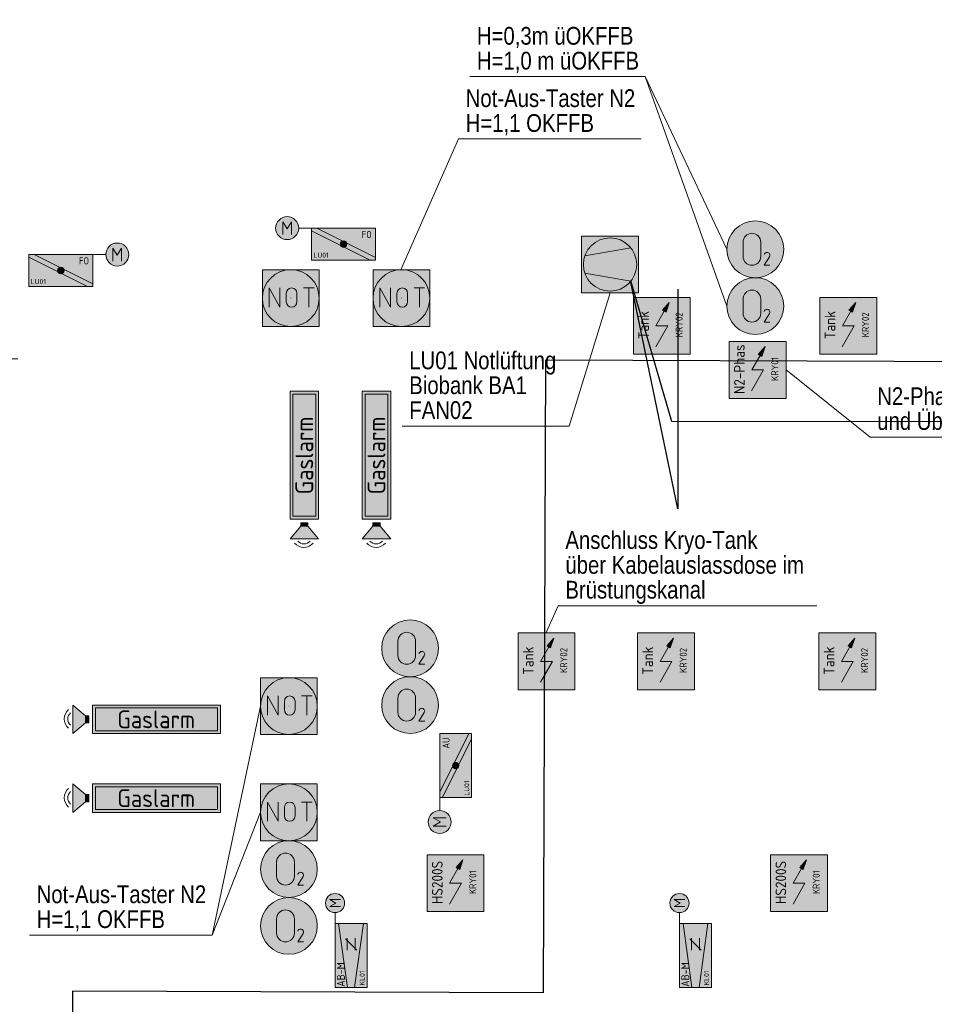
# Model space of a CAD drawing. Header units: metres. Extents: x -13.3 to 22.4, y -10.6 to 32.8.
# Tile 3 of 10: x -2 to 4.5, y 5.2 to 12.1. Entities that reach past the tile are written whole.
import ezdxf
from ezdxf.enums import TextEntityAlignment as Align

# ---------------------------------------------------------------- set-up
doc = ezdxf.new("R2010")
doc.units = ezdxf.units.M
doc.header["$MEASUREMENT"] = 0
doc.linetypes.add('DGN Style 5', pattern=[0.005450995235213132, 0.002336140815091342, -0.00311485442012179])
doc.layers.add('INTERN_Bemerkung', color=6, linetype='Continuous', lineweight=30, plot=False)
for name, color, linetype, lineweight in [('TRI_CONNPTS', 7, 'Continuous', 0), ('TRI_H3D', 7, 'Continuous', 0), ('ZWP_446_RINGERDER', 7, 'Continuous', 0), ('ZWP_480_SYM_E0', 5, 'Continuous', 13), ('ZWP_480_SYM_E0_2D', 7, 'Continuous', 0), ('ZWP_480_SYM_E0_3D', 7, 'Continuous', 0), ('ZWP_480_SYM_GREEN', 96, 'Continuous', 13), ('ZWP_480_SYM_GREEN_2D', 7, 'Continuous', 0), ('ZWP_480_SYM_GREEN_3D', 7, 'Continuous', 0), ('ZWP_480_SYM_SCHWARZ', 7, 'Continuous', 13), ('ZWP_480_TEXT_1_50_TOP', 7, 'Continuous', 0)]:
    doc.layers.add(name, color=color, linetype=linetype, lineweight=lineweight)
doc.layers.get('TRI_CONNPTS').off()
doc.layers.get('TRI_H3D').off()
doc.styles.add('ZWP_1 200', font='ARIALN.TTF', dxfattribs={"height": 0.5})
doc.styles.add('ZWP_1 50', font='ARIALN.TTF', dxfattribs={"height": 0.125})

# ---------------------------------------------------------------- blocks, each defined once
blk = doc.blocks.new('_T3D__')
at = {"layer": 'ZWP_480_TEXT_1_50_TOP', "linetype": 'Continuous'}
for p, q in [((4.633518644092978, 10.89104489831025, -0.439956), (4.2266946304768, 9.970660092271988, -0.439956)), ((4.633518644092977, 10.89104489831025, -0.439956), (5.919619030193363, 10.89104489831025, -0.439956))]:
    blk.add_line(p, q, dxfattribs=at)
at = {"layer": 'ZWP_480_TEXT_1_50_TOP', "linetype": 'Continuous', "style": 'ZWP_1 50'}
for s, p in [('Not-Aus-Taster N2', (4.683518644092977, 11.24104489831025, -0.439956)), ('H=1,1 OKFFB', (4.683518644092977, 11.06604489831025, -0.439956))]:
    blk.add_text(s, height=0.125, dxfattribs=at).set_placement(p, align=Align.TOP_LEFT)
blk = doc.blocks.new('*U26')
at = {"color": 96, "linetype": 'Continuous', "lineweight": 13}
for p, q in [((-0.03751310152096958, -0.02996830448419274), (-0.03751310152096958, 0.03003169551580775)), ((0.03748689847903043, 0.03003169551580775), (0.03748689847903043, -0.02996830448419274))]:
    blk.add_line(p, q, dxfattribs=at)
at = {"color": 96, "linetype": 'Continuous', "lineweight": 13, "extrusion": (0, 0, -1)}
for centre, start, end in [((1.310152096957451e-05, 0.03003169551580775), 0, 180), ((1.310152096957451e-05, -0.02996830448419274), 180, 0)]:
    blk.add_arc(centre, 0.0375, start, end, dxfattribs=at)
blk = doc.blocks.new('*U27')
at = {"color": 96, "linetype": 'Continuous', "lineweight": 13}
for p, q in [((-0.03751310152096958, 0.0675316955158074), (0.03748689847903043, 0.0675316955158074)), ((-1.310152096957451e-05, -0.06746830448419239), (-1.310152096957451e-05, 0.0675316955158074))]:
    blk.add_line(p, q, dxfattribs=at)
blk = doc.blocks.new('ZWP_480_Taster_Not-Aus_1')
at = {"color": 96, "lineweight": 13, "flags": 128}
blk.add_lwpolyline([(-0.2000000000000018, 0.1999999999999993), (0.2000000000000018, 0.1999999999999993), (0.2000000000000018, -0.2000000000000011), (-0.2000000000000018, -0.2000000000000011)], close=True, dxfattribs=at)
at = {"color": 96, "linetype": 'Continuous', "lineweight": 13, "flags": 128}
blk.add_lwpolyline([(-0.1516631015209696, -0.06331830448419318), (-0.1516631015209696, 0.07168169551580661), (-0.07666310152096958, -0.06331830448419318), (-0.07666310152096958, 0.07168169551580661)], dxfattribs=at)
at = {"color": 96, "lineweight": 13}
blk.add_circle((-1.817990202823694e-15, 0), 0.2, dxfattribs=at)
at = {"color": 254, "lineweight": 13, "extrusion": (0, 0, -1)}
blk.add_solid([(0.2000000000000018, 0.1999999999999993), (-0.2000000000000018, 0.1999999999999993), (0.2000000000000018, -0.2000000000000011), (-0.2000000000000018, -0.2000000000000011)], dxfattribs=at)
at = {"color": 96, "linetype": 'Continuous', "lineweight": 13}
for name, p in [('*U26', (0.005850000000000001, 0.00414999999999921)), ('*U27', (0.12585, 0.00414999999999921))]:
    blk.add_blockref(name, p, dxfattribs=at)
blk = doc.blocks.new('ZWP_480_Taster_Not-Aus')
at = {"layer": 'ZWP_446_RINGERDER', "color": 52, "linetype": 'DGN Style 5', "lineweight": 0}
blk.add_line((0, 0.0009999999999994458), (0, 0.001299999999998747), dxfattribs=at)
at = {"layer": 'ZWP_446_RINGERDER', "color": 212, "linetype": 'DGN Style 5', "lineweight": 0}
blk.add_line((0, 0, 0.0009999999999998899), (0, 0.0003999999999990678, 0.0009999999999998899), dxfattribs=at)
at = {"layer": 'ZWP_446_RINGERDER', "color": 12, "linetype": 'DGN Style 5', "lineweight": 0}
blk.add_line((0, 0), (0, 0.0001999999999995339), dxfattribs=at)
at = {"layer": 'ZWP_446_RINGERDER', "color": 92, "linetype": 'DGN Style 5', "lineweight": 0}
blk.add_line((0.001000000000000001, 0), (0.001000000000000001, 9.999999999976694e-05), dxfattribs=at)
at = {"layer": 'ZWP_446_RINGERDER', "color": 32, "linetype": 'DGN Style 5', "lineweight": 0}
blk.add_line((0.1999999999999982, 0), (0.1999999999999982, 0.0004999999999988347), dxfattribs=at)
at = {"layer": 'ZWP_480_SYM_GREEN', "color": 96, "lineweight": 13}
blk.add_blockref('ZWP_480_Taster_Not-Aus_1', (0, 0), dxfattribs=at)
blk = doc.blocks.new('*U30')
at = {"color": 96, "linetype": 'Continuous', "lineweight": 13}
for p, q in [((-0.03751310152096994, -0.02996830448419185), (-0.03751310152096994, 0.03003169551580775)), ((0.03748689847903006, 0.03003169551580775), (0.03748689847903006, -0.02996830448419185))]:
    blk.add_line(p, q, dxfattribs=at)
at = {"color": 96, "linetype": 'Continuous', "lineweight": 13, "extrusion": (0, 0, -1)}
for centre, start, end in [((1.310152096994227e-05, 0.03003169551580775), 0, 180), ((1.310152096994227e-05, -0.02996830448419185), 180, 0)]:
    blk.add_arc(centre, 0.0375, start, end, dxfattribs=at)
blk = doc.blocks.new('*U31')
at = {"color": 96, "linetype": 'Continuous', "lineweight": 13}
for p, q in [((-0.03751310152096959, 0.06753169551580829), (0.0374868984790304, 0.06753169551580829)), ((-1.310152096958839e-05, -0.0674683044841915), (-1.310152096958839e-05, 0.06753169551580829))]:
    blk.add_line(p, q, dxfattribs=at)
blk = doc.blocks.new('ZWP_480_Taster_Not-Aus_1_1')
at = {"color": 96, "lineweight": 13, "flags": 128}
blk.add_lwpolyline([(-0.2000000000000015, 0.2000000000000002), (0.2000000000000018, 0.2000000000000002), (0.2000000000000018, -0.1999999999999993), (-0.2000000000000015, -0.1999999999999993)], close=True, dxfattribs=at)
at = {"color": 96, "linetype": 'Continuous', "lineweight": 13, "flags": 128}
blk.add_lwpolyline([(-0.15166310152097, -0.0633183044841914), (-0.15166310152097, 0.07168169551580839), (-0.07666310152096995, -0.0633183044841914), (-0.07666310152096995, 0.07168169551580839)], dxfattribs=at)
at = {"color": 96, "lineweight": 13}
blk.add_circle((-1.457167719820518e-15, 0), 0.2, dxfattribs=at)
at = {"color": 254, "lineweight": 13, "extrusion": (0, 0, -1)}
blk.add_solid([(0.2000000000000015, 0.2000000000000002), (-0.2000000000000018, 0.2000000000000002), (0.2000000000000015, -0.1999999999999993), (-0.2000000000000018, -0.1999999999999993)], dxfattribs=at)
at = {"color": 96, "linetype": 'Continuous', "lineweight": 13}
for name, p in [('*U30', (0.005850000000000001, 0.004150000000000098)), ('*U31', (0.12585, 0.004150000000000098))]:
    blk.add_blockref(name, p, dxfattribs=at)
blk = doc.blocks.new('ZWP_480_Taster_Not-Aus_2')
at = {"layer": 'ZWP_480_SYM_GREEN', "color": 96, "lineweight": 13}
blk.add_blockref('ZWP_480_Taster_Not-Aus_1_1', (0, 0), dxfattribs=at)
blk = doc.blocks.new('_T3D___12')
at = {"layer": 'ZWP_480_TEXT_1_50_TOP', "linetype": 'Continuous'}
for p, q in [((2.239265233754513, 9.164912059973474, -0.395000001), (2.527810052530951, 10.10211701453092, -0.395000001)), ((1.064361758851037, 9.164912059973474, -0.395000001), (2.239265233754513, 9.164912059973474, -0.395000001))]:
    blk.add_line(p, q, dxfattribs=at)
at = {"layer": 'ZWP_480_TEXT_1_50_TOP', "linetype": 'Continuous', "style": 'ZWP_1 50'}
for s, p in [('LU01 Notlüftung ', (1.114361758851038, 9.689912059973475, -0.395000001)), ('Biobank BA1', (1.114361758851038, 9.514912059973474, -0.395000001)), ('FAN02', (1.114361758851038, 9.339912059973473, -0.395000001))]:
    blk.add_text(s, height=0.125, dxfattribs=at).set_placement(p, align=Align.TOP_LEFT)
blk = doc.blocks.new('ZWP_480_VVR_stetig_klein_1')
at = {"lineweight": 13}
h = blk.add_hatch(color=254, dxfattribs=at)
edge = h.paths.add_edge_path()
edge.add_arc((0.3689129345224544, 0.1124282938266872), 0.0675, 0, 360)
at = {"color": 5, "lineweight": 13}
for p, q in [((0.3437342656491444, 0.0743736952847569), (0.3437342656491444, 0.1503111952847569)), ((0.3437342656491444, 0.1503111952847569), (0.3690467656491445, 0.1081236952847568)), ((0.3690467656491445, 0.1081236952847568), (0.3943592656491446, 0.1503111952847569)), ((0.3943592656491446, 0.1503111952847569), (0.3943592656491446, 0.0743736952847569)), ((-0.2245245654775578, 0.0250840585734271), (0.2254754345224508, 0.08727252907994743)), ((0.3014129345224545, 0.1124282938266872), (0.2254754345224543, 0.1124282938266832)), ((0.0370379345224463, 0.02805329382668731), (0.1214129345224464, 0.02805329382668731)), ((0.03797702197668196, -0.03984646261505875), (0.1175265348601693, 0.03970305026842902)), ((-0.2245245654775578, -0.02522747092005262), (0.2254754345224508, -0.08741594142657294)), ((0.0370379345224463, -0.02819670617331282), (0.1214129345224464, -0.02819670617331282))]:
    blk.add_line(p, q, dxfattribs=at)
at = {"color": 5, "lineweight": 13, "flags": 128}
blk.add_lwpolyline([(-0.2245245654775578, 0.1124282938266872), (0.2254754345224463, 0.1124282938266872), (0.2254754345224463, -0.1125717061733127), (-0.2245245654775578, -0.1125717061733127)], close=True, dxfattribs=at)
at = {"color": 5, "lineweight": 13}
blk.add_circle((0.3689129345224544, 0.1124282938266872), 0.0675, dxfattribs=at)
at = {"color": 254, "lineweight": 13, "extrusion": (0, 0, -1)}
blk.add_solid([(0.2245245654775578, 0.1124282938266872), (-0.2254754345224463, 0.1124282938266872), (0.2245245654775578, -0.1125717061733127), (-0.2254754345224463, -0.1125717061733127)], dxfattribs=at)
at = {"color": 7, "char_height": 0.10125, "attachment_point": 4, "style": 'ZWP_1 200'}
for s, insert in [('\\Fisocp;\\Q0;\\H0.555556x;\\C7;AB-M', (-0.2205984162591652, 0.071443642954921)), ('\\Fisocp;\\Q0;\\H0.345679x;\\C7;KL01', (-0.2112118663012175, -0.07815393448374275))]:
    blk.add_mtext(s, dxfattribs=dict(at, insert=insert))
blk = doc.blocks.new('ZWP_480_VVR_stetig_klein')
at = {"layer": 'ZWP_480_SYM_E0', "color": 5, "lineweight": 13, "rotation": 90}
blk.add_blockref('ZWP_480_VVR_stetig_klein_1', (0, 0), dxfattribs=at)
blk = doc.blocks.new('ZWP_480_Autarke_Anlage_klein_1_2')
at = {"lineweight": 13, "extrusion": (0, 0, -1)}
blk.add_hatch(color=5, dxfattribs=at).paths.add_polyline_path([(-0.02941622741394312, -0.1045777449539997), (-0.05244524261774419, -0.03550102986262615), (-0.004560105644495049, -0.09035485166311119), (-0.01698816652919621, -0.09746629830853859)])
at = {"color": 5, "lineweight": 13}
for p, q in [((-0.04168252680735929, -0.2000000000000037), (0.01698816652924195, -0.09746629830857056)), ((-0.04242213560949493, -0.3469824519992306), (0.04168252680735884, -0.2000000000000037)), ((-0.04168252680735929, -0.2000000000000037), (0.04168252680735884, -0.2000000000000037))]:
    blk.add_line(p, q, dxfattribs=at)
at = {"color": 5, "lineweight": 13, "flags": 128}
for points in [[(-0.2000000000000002, -0.4000000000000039), (-0.2000000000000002, -3.552713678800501e-15), (0.1999999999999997, -3.552713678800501e-15), (0.1999999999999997, -0.4000000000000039)], [(0.004560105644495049, -0.09035485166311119), (0.05244524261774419, -0.03550102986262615), (0.02941622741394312, -0.1045777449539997), (0.01698816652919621, -0.09746629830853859)]]:
    blk.add_lwpolyline(points, close=True, dxfattribs=at)
at = {"color": 254, "lineweight": 13, "extrusion": (0, 0, -1)}
blk.add_solid([(0.2000000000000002, -0.4000000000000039), (0.2000000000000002, -3.552713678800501e-15), (-0.1999999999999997, -0.4000000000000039), (-0.1999999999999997, -3.552713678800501e-15)], dxfattribs=at)
at = {"attachment_point": 5, "rotation": 89.99999999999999, "style": 'ZWP_1 200'}
for s, insert, char_height in [('\\Fisocp;\\Q0;\\H0.5x;HS200S', (-0.128373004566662, -0.1943750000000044), 0.15), ('\\Fisocp;\\Q0;\\H0.277778x;KRY01', (0.1213845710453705, -0.1932500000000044), 0.18)]:
    blk.add_mtext(s, dxfattribs=dict(at, insert=insert, char_height=char_height))
blk = doc.blocks.new('ZWP_480_Autarke_Anlage_klein_3')
at = {"layer": 'ZWP_480_SYM_E0_2D', "color": 5, "lineweight": 13}
blk.add_blockref('ZWP_480_Autarke_Anlage_klein_1_2', (0, 0), dxfattribs=at)
blk = doc.blocks.new('_T3D___14')
at = {"layer": 'ZWP_480_TEXT_1_50_TOP', "linetype": 'Continuous'}
for p, q in [((-0.5982529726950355, 5.654347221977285, -3.2949999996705), (-0.2586818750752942, 7.266225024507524, -3.2949999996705)), ((-1.884353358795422, 5.654347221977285, -3.2949999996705), (-0.5982529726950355, 5.654347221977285, -3.2949999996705))]:
    blk.add_line(p, q, dxfattribs=at)
at = {"layer": 'ZWP_480_TEXT_1_50_TOP', "linetype": 'Continuous', "style": 'ZWP_1 50'}
for s, p in [('Not-Aus-Taster N2', (-1.834353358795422, 6.004347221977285, -3.2949999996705)), ('H=1,1 OKFFB', (-1.834353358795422, 5.829347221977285, -3.2949999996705))]:
    blk.add_text(s, height=0.125, dxfattribs=at).set_placement(p, align=Align.TOP_LEFT)
blk = doc.blocks.new('_T3D___15')
at = {"layer": 'ZWP_480_TEXT_1_50_TOP', "linetype": 'Continuous'}
for p, q in [((-0.5982346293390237, 5.654287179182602, -3.29496705), (-0.2586635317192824, 6.519058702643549, -3.29496705)), ((-1.88433501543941, 5.654287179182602, -3.29496705), (-0.5982346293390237, 5.654287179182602, -3.29496705))]:
    blk.add_line(p, q, dxfattribs=at)
at = {"layer": 'ZWP_480_TEXT_1_50_TOP', "linetype": 'Continuous', "style": 'ZWP_1 50'}
for s, p in [('Not-Aus-Taster N2', (-1.83433501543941, 6.004287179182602, -3.29496705)), ('H=1,1 OKFFB', (-1.83433501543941, 5.829287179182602, -3.29496705))]:
    blk.add_text(s, height=0.125, dxfattribs=at).set_placement(p, align=Align.TOP_LEFT)
blk = doc.blocks.new('_T3D___23')
at = {"layer": 'ZWP_480_TEXT_1_50_TOP', "linetype": 'Continuous'}
for p, q in [((1.232453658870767, 11.67274380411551), (2.467106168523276, 11.67274380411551)), ((2.467106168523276, 11.67274380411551), (3.042698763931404, 10.45727985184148))]:
    blk.add_line(p, q, dxfattribs=at)
at = {"layer": 'ZWP_480_TEXT_1_50_TOP', "linetype": 'Continuous', "style": 'ZWP_1 50'}
for s, p in [('H=0,3m üOKFFB', (1.282453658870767, 12.02274380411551)), ('H=1,0 m üOKFFB', (1.282453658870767, 11.84774380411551))]:
    blk.add_text(s, height=0.125, dxfattribs=at).set_placement(p, align=Align.TOP_LEFT)
blk = doc.blocks.new('ZWP_480_Autarke_Anlage_klein_1_3')
at = {"lineweight": 13, "extrusion": (0, 0, -1)}
blk.add_hatch(color=5, dxfattribs=at).paths.add_polyline_path([(-0.0294162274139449, -0.1045777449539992), (-0.0524452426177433, -0.03550102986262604), (-0.004560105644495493, -0.09035485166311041), (-0.0169881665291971, -0.09746629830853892)])
at = {"color": 5, "lineweight": 13}
for p, q in [((-0.0416825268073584, -0.2000000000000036), (0.01698816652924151, -0.09746629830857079)), ((-0.04242213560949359, -0.3469824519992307), (0.04168252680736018, -0.2000000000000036)), ((-0.0416825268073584, -0.2000000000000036), (0.04168252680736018, -0.2000000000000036))]:
    blk.add_line(p, q, dxfattribs=at)
at = {"color": 5, "lineweight": 13, "flags": 128}
for points in [[(-0.1999999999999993, -0.4000000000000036), (-0.1999999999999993, -3.552713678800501e-15), (0.2000000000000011, -3.552713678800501e-15), (0.2000000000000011, -0.4000000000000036)], [(0.004560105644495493, -0.09035485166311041), (0.0524452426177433, -0.03550102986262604), (0.0294162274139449, -0.1045777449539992), (0.0169881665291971, -0.09746629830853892)]]:
    blk.add_lwpolyline(points, close=True, dxfattribs=at)
at = {"color": 254, "lineweight": 13, "extrusion": (0, 0, -1)}
blk.add_solid([(0.1999999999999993, -0.4000000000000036), (0.1999999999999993, -3.552713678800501e-15), (-0.2000000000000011, -0.4000000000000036), (-0.2000000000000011, -3.552713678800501e-15)], dxfattribs=at)
at = {"attachment_point": 5, "rotation": 89.99999999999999, "style": 'ZWP_1 200'}
for s, insert, char_height in [('\\Fisocp;\\Q0;\\H0.5x;N2-Phas', (-0.1283730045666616, -0.1943750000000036), 0.15), ('\\Fisocp;\\Q0;\\H0.277778x;KRY01', (0.1213845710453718, -0.1932500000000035), 0.18)]:
    blk.add_mtext(s, dxfattribs=dict(at, insert=insert, char_height=char_height))
blk = doc.blocks.new('ZWP_480_Autarke_Anlage_klein_4')
at = {"layer": 'ZWP_480_SYM_E0_2D', "color": 5, "lineweight": 13}
blk.add_blockref('ZWP_480_Autarke_Anlage_klein_1_3', (0, 0), dxfattribs=at)
blk = doc.blocks.new('ZWP_480_Autarke_Anlage_klein_1_5')
at = {"lineweight": 13, "extrusion": (0, 0, -1)}
blk.add_hatch(color=5, dxfattribs=at).paths.add_polyline_path([(-0.02941622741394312, -0.1045777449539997), (-0.05244524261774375, -0.03550102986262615), (-0.004560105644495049, -0.09035485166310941), (-0.01698816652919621, -0.09746629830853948)])
at = {"color": 5, "lineweight": 13}
for p, q in [((-0.04168252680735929, -0.2000000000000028), (0.01698816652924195, -0.09746629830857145)), ((-0.04242213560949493, -0.3469824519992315), (0.04168252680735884, -0.2000000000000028)), ((-0.04168252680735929, -0.2000000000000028), (0.04168252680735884, -0.2000000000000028))]:
    blk.add_line(p, q, dxfattribs=at)
at = {"color": 5, "lineweight": 13, "flags": 128}
for points in [[(-0.2000000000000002, -0.4000000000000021), (-0.2000000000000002, -3.552713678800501e-15), (0.1999999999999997, -3.552713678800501e-15), (0.1999999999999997, -0.4000000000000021)], [(0.004560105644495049, -0.09035485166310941), (0.05244524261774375, -0.03550102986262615), (0.02941622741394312, -0.1045777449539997), (0.01698816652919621, -0.09746629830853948)]]:
    blk.add_lwpolyline(points, close=True, dxfattribs=at)
at = {"color": 254, "lineweight": 13, "extrusion": (0, 0, -1)}
blk.add_solid([(0.2000000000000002, -0.4000000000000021), (0.2000000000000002, -3.552713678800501e-15), (-0.1999999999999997, -0.4000000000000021), (-0.1999999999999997, -3.552713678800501e-15)], dxfattribs=at)
at = {"attachment_point": 5, "rotation": 89.99999999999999, "style": 'ZWP_1 200'}
for s, insert, char_height in [('\\Fisocp;\\Q0;\\H0.5x;Tank', (-0.1283730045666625, -0.1943750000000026), 0.15), ('\\Fisocp;\\Q0;\\H0.277778x;KRY02', (0.1213845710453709, -0.1932500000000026), 0.18)]:
    blk.add_mtext(s, dxfattribs=dict(at, insert=insert, char_height=char_height))
blk = doc.blocks.new('ZWP_480_Autarke_Anlage_klein_5')
at = {"layer": 'ZWP_480_SYM_E0_2D', "color": 5, "lineweight": 13}
blk.add_blockref('ZWP_480_Autarke_Anlage_klein_1_5', (0, 0), dxfattribs=at)
blk = doc.blocks.new('_T3D___41')
at = {"layer": 'ZWP_480_TEXT_1_50_TOP', "linetype": 'Continuous'}
for q in [(-4.73588536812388, 10.18470127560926, -1.268562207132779), (-1.967021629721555, 9.710230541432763, -1.268562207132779)]:
    blk.add_line((-4.488546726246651, 9.710230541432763, -1.268562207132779), q, dxfattribs=at)
at = {"layer": 'ZWP_480_TEXT_1_50_TOP', "linetype": 'Continuous', "style": 'ZWP_1 50'}
blk.add_text('Überspannungsschutz_SPD-Gehäuse', height=0.125, dxfattribs=at).set_placement((-4.438546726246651, 9.885230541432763, -1.268562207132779), align=Align.TOP_LEFT)
blk = doc.blocks.new('_T3D___51')
at = {"layer": 'ZWP_480_TEXT_1_50_TOP', "linetype": 'Continuous'}
for q in [(3.440319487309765, 9.632642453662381, -3.395), (6.359322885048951, 9.160797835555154, -3.395)]:
    blk.add_line((4.032102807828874, 9.160797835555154, -3.395), q, dxfattribs=at)
at = {"layer": 'ZWP_480_TEXT_1_50_TOP', "linetype": 'Continuous', "style": 'ZWP_1 50'}
for s, p in [('N2-Phasentrenner 230V Spannung', (4.082102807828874, 9.510797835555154, -3.395)), ('und Überwachung', (4.082102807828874, 9.335797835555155, -3.395))]:
    blk.add_text(s, height=0.125, dxfattribs=at).set_placement(p, align=Align.TOP_LEFT)
blk = doc.blocks.new('*U144')
at = {"color": 96, "lineweight": 13}
for p, q in [((-0.06250700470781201, -0.0500142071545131), (-0.06250700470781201, 0.04998579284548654)), ((0.06249299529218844, 0.04998579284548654), (0.06249299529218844, -0.0500142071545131))]:
    blk.add_line(p, q, dxfattribs=at)
at = {"color": 96, "lineweight": 13, "extrusion": (0, 0, -1)}
for centre, start, end in [((7.004707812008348e-06, 0.04998579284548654), 0, 180), ((7.004707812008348e-06, -0.0500142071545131), 180, 0)]:
    blk.add_arc(centre, 0.0625, start, end, dxfattribs=at)
blk = doc.blocks.new('*U145')
at = {"color": 96, "linetype": 'Continuous', "lineweight": 13, "flags": 128}
blk.add_lwpolyline([(0.01697366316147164, 0.01448983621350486), (-0.02002633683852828, -0.0450101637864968), (0.01997366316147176, -0.0450101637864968)], dxfattribs=at)
at = {"color": 96, "linetype": 'Continuous', "lineweight": 13, "extrusion": (0, 0, -1)}
for centre, radius, start, end in [((0.0002204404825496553, 0.02441530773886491), 0.02057544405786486, 15.71968249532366, 90.54052221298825), ((-6.494925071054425e-05, 0.02505301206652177), 0.01993703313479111, 89.73765776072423, 211.9937578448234)]:
    blk.add_arc(centre, radius, start, end, dxfattribs=at)
blk = doc.blocks.new('ZWP_480_Fühler_Gase_O2_1')
at = {"lineweight": 13}
h = blk.add_hatch(color=254, dxfattribs=at)
edge = h.paths.add_edge_path()
edge.add_arc((-3.999931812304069e-05, 3.579284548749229e-05), 0.2000000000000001, 0, 360)
at = {"color": 96, "lineweight": 13}
blk.add_circle((-3.999931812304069e-05, 3.579284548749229e-05), 0.2000000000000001, dxfattribs=at)
blk.add_circle((-3.999931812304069e-05, 3.579284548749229e-05), 0.2000000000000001, dxfattribs=at)
blk.add_blockref('*U144', (-0.02405000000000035, 4.999999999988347e-05), dxfattribs=at)
at = {"color": 96, "linetype": 'Continuous', "lineweight": 13}
blk.add_blockref('*U145', (0.08250000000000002, -0.06714999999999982), dxfattribs=at)
at = {"insert": (0.005585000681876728, -0.1427569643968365), "char_height": 0.15, "attachment_point": 5, "style": 'ZWP_1 200'}
blk.add_mtext('\\Fisocp;\\Q0;\\H0.5x; ', dxfattribs=at)
blk = doc.blocks.new('ZWP_480_Fühler_Gase_O2')
at = {"layer": 'ZWP_480_SYM_GREEN_2D', "color": 96, "lineweight": 13}
blk.add_blockref('ZWP_480_Fühler_Gase_O2_1', (0, 0), dxfattribs=at)
blk = doc.blocks.new('ZWP_480_Warntransparent_opt_akust_1_2')
at = {"layer": 'ZWP_480_SYM_GREEN_3D', "lineweight": 13}
blk.add_hatch(color=254, dxfattribs=at).paths.add_polyline_path([(6.079670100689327e-10, -0.09999999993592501), (-6.079670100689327e-10, 0.09999999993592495), (0.08798211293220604, 0.02499999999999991), (0.08798211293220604, -0.02500000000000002)])
at = {"layer": 'ZWP_480_SYM_GREEN_2D', "color": 96, "lineweight": 13, "flags": 128}
blk.add_lwpolyline([(1.038940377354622, 0.09999999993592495), (1.038940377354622, -0.09999999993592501), (0.1373741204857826, -0.09999999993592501), (0.1373741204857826, 0.09999999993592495)], close=True, dxfattribs=at)
at = {"layer": 'ZWP_480_SYM_GREEN_2D', "color": 254, "lineweight": 13}
blk.add_solid([(1.038940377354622, 0.09999999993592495), (1.038940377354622, -0.09999999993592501), (0.1373741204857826, 0.09999999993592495), (0.1373741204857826, -0.09999999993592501)], dxfattribs=at)
at = {"layer": 'ZWP_480_SYM_GREEN_2D', "color": 96, "lineweight": 13}
blk.add_3dface([(1.017157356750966, -0.0806380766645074), (0.1591571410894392, -0.0806380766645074), (0.1591571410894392, 0.08063807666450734), (1.017157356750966, 0.08063807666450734)], dxfattribs=at)
at = {"layer": 'ZWP_480_SYM_GREEN_3D', "color": 96, "lineweight": 13, "flags": 128}
for points in [[(-6.079670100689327e-10, 0.09999999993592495), (6.079670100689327e-10, -0.09999999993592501), (0.08798211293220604, -0.02500000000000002), (0.08798211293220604, 0.02499999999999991)], [(0.1129821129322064, -0.02500000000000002), (0.1129821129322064, 0.02499999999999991), (0.08798211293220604, 0.02499999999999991), (0.08798211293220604, -0.02500000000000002)]]:
    blk.add_lwpolyline(points, close=True, dxfattribs=at)
at = {"layer": 'ZWP_480_SYM_GREEN_3D', "color": 96, "lineweight": 13}
for centre, radius in [((0.02409627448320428, 0.003225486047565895), 0.08515589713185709), ((0.02008022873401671, 0.00215032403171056), 0.05677059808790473)]:
    blk.add_arc(centre, radius, 129.5443159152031, 230.4556847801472, dxfattribs=at)
at = {"layer": 'ZWP_480_SYM_GREEN_3D', "color": 254, "lineweight": 13}
blk.add_solid([(0.1129821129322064, -0.02500000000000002), (0.1129821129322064, 0.02499999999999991), (0.08798211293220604, -0.02500000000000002), (0.08798211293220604, 0.02499999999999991)], dxfattribs=at)
at = {"layer": 'ZWP_480_SYM_GREEN_2D', "insert": (0.5860018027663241, 0), "char_height": 0.125, "attachment_point": 5, "style": 'ZWP_1 200'}
blk.add_mtext('\\Fisocp;\\Q0;Gaslarm', dxfattribs=at)
blk = doc.blocks.new('ZWP_480_Warntransparent_opt_akust_3')
at = {"layer": 'ZWP_480_SYM_GREEN_3D', "color": 96, "lineweight": 13, "rotation": 90}
blk.add_blockref('ZWP_480_Warntransparent_opt_akust_1_2', (0, 0), dxfattribs=at)
blk = doc.blocks.new('ZWP_480_Warntransparent_opt_akust_1_4')
at = {"layer": 'ZWP_480_SYM_GREEN_3D', "lineweight": 13}
blk.add_hatch(color=254, dxfattribs=at).paths.add_polyline_path([(6.079674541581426e-10, -0.09999999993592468), (-6.079672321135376e-10, 0.09999999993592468), (0.08798211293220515, 0.02500000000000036), (0.08798211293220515, -0.02500000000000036)])
at = {"layer": 'ZWP_480_SYM_GREEN_2D', "color": 96, "lineweight": 13, "flags": 128}
blk.add_lwpolyline([(1.038940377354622, 0.09999999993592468), (1.038940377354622, -0.09999999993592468), (0.1373741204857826, -0.09999999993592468), (0.1373741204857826, 0.09999999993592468)], close=True, dxfattribs=at)
at = {"layer": 'ZWP_480_SYM_GREEN_2D', "color": 254, "lineweight": 13}
blk.add_solid([(1.038940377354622, 0.09999999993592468), (1.038940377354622, -0.09999999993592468), (0.1373741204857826, 0.09999999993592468), (0.1373741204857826, -0.09999999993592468)], dxfattribs=at)
at = {"layer": 'ZWP_480_SYM_GREEN_2D', "color": 96, "lineweight": 13}
blk.add_3dface([(1.017157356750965, -0.08063807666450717), (0.1591571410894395, -0.08063807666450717), (0.1591571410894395, 0.08063807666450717), (1.017157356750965, 0.08063807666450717)], dxfattribs=at)
at = {"layer": 'ZWP_480_SYM_GREEN_3D', "color": 96, "lineweight": 13, "flags": 128}
for points in [[(-6.079672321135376e-10, 0.09999999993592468), (6.079674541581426e-10, -0.09999999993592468), (0.08798211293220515, -0.02500000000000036), (0.08798211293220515, 0.02500000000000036)], [(0.1129821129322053, -0.02500000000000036), (0.1129821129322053, 0.02500000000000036), (0.08798211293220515, 0.02500000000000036), (0.08798211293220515, -0.02500000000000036)]]:
    blk.add_lwpolyline(points, close=True, dxfattribs=at)
at = {"layer": 'ZWP_480_SYM_GREEN_3D', "color": 96, "lineweight": 13}
for centre, radius in [((0.02409627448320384, 0.003225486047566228), 0.08515589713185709), ((0.02008022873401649, 0.002150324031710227), 0.05677059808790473)]:
    blk.add_arc(centre, radius, 129.5443159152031, 230.4556847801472, dxfattribs=at)
at = {"layer": 'ZWP_480_SYM_GREEN_3D', "color": 254, "lineweight": 13}
blk.add_solid([(0.1129821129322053, -0.02500000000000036), (0.1129821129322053, 0.02500000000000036), (0.08798211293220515, -0.02500000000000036), (0.08798211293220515, 0.02500000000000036)], dxfattribs=at)
at = {"layer": 'ZWP_480_SYM_GREEN_2D', "insert": (0.5860018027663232, 0), "char_height": 0.125, "attachment_point": 5, "style": 'ZWP_1 200'}
blk.add_mtext('\\Fisocp;\\Q0;Gaslarm', dxfattribs=at)
blk = doc.blocks.new('ZWP_480_Warntransparent_opt_akust_5')
at = {"layer": 'ZWP_480_SYM_GREEN_3D', "color": 96, "lineweight": 13}
blk.add_blockref('ZWP_480_Warntransparent_opt_akust_1_4', (0, 0), dxfattribs=at)
blk = doc.blocks.new('_T3D___52')
at = {"layer": 'ZWP_480_TEXT_1_50_TOP', "linetype": 'Continuous'}
for q in [(1.563850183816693, 6.934542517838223), (3.467907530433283, 7.123517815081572)]:
    blk.add_line((1.648505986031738, 7.123517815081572), q, dxfattribs=at)
at = {"layer": 'ZWP_480_TEXT_1_50_TOP', "linetype": 'Continuous', "style": 'ZWP_1 50'}
for s, p in [('Anschluss Kryo-Tank', (1.698505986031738, 7.648517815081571)), ('über Kabelauslassdose im ', (1.698505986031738, 7.473517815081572)), ('Brüstungskanal', (1.698505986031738, 7.298517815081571))]:
    blk.add_text(s, height=0.125, dxfattribs=at).set_placement(p, align=Align.TOP_LEFT)
blk = doc.blocks.new('ZWP_480_BSK_Motor_klein_R_1_2')
at = {"layer": 'ZWP_480_SYM_E0_2D', "lineweight": 13}
h = blk.add_hatch(color=254, dxfattribs=at)
edge = h.paths.add_edge_path()
edge.add_arc((0.397125, 0.1125000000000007), 0.081, 0, 360)
h = blk.add_hatch(color=5, dxfattribs=at)
edge = h.paths.add_edge_path()
edge.add_arc((0, 0), 0.02250000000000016, 0, 360)
h = blk.add_hatch(color=5, dxfattribs=at)
edge = h.paths.add_edge_path()
edge.add_arc((0, 0), 0.02250000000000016, 0, 360)
at = {"layer": 'ZWP_480_SYM_E0_2D', "color": 5, "lineweight": 13}
for p, q in [((0.3669105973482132, 0.06683448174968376), (0.3669105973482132, 0.1579594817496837)), ((0.3669105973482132, 0.1579594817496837), (0.3972855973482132, 0.1073344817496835)), ((0.3972855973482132, 0.1073344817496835), (0.4276605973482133, 0.1579594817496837)), ((0.4276605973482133, 0.1579594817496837), (0.4276605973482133, 0.06683448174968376)), ((-0.2250000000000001, 0.09363317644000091), (0.1872663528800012, -0.1124999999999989)), ((-0.1872663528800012, 0.1125000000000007), (0.2250000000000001, -0.09363317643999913)), ((0.316125, 0.1125000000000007), (0.2250000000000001, 0.1125000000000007))]:
    blk.add_line(p, q, dxfattribs=at)
at = {"layer": 'ZWP_480_SYM_E0_2D', "color": 5, "lineweight": 13, "flags": 128}
blk.add_lwpolyline([(0.2250000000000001, -0.1124999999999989), (0.2250000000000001, 0.1125000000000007), (-0.2250000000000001, 0.1125000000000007), (-0.2250000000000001, -0.1124999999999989)], close=True, dxfattribs=at)
at = {"layer": 'ZWP_480_SYM_E0_2D', "color": 5, "lineweight": 13}
blk.add_circle((0.397125, 0.1125000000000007), 0.081, dxfattribs=at)
at = {"layer": 'ZWP_480_SYM_E0_2D', "color": 254, "lineweight": 13, "extrusion": (0, 0, -1)}
blk.add_solid([(-0.2250000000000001, -0.1124999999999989), (-0.2250000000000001, 0.1125000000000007), (0.2250000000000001, -0.1124999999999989), (0.2250000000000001, 0.1125000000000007)], dxfattribs=at)
at = {"layer": 'ZWP_480_SYM_E0_3D', "color": 5, "lineweight": 13}
blk.add_circle((0, 0), 0.02250000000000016, dxfattribs=at)
blk.add_circle((0, 0), 0.02250000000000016, dxfattribs=at)
at = {"layer": 'ZWP_480_SYM_E0_2D', "char_height": 0.10125, "style": 'ZWP_1 200'}
for s, insert, attachment_point in [('\\Fisocp;\\Q0;\\H0.493827x;FO', (0.1982484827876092, 0.06779667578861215), 6), ('\\Fisocp;\\Q0;\\H0.345679x;LU01', (-0.211687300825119, -0.07808222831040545), 4)]:
    blk.add_mtext(s, dxfattribs=dict(at, insert=insert, attachment_point=attachment_point))
blk = doc.blocks.new('ZWP_480_BSK_Motor_klein_R_3')
at = {"layer": 'ZWP_480_SYM_E0_3D', "color": 5, "lineweight": 13}
blk.add_blockref('ZWP_480_BSK_Motor_klein_R_1_2', (0, 0), dxfattribs=at)
blk = doc.blocks.new('ZWP_480_BSK_Motor_klein_L_1_4')
at = {"layer": 'ZWP_480_SYM_E0_2D', "lineweight": 13}
h = blk.add_hatch(color=254, dxfattribs=at)
edge = h.paths.add_edge_path()
edge.add_arc((-0.397125, 0.1125000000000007), 0.081, 0, 360)
h = blk.add_hatch(color=5, dxfattribs=at)
edge = h.paths.add_edge_path()
edge.add_arc((0, 0), 0.02250000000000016, 0, 360)
h = blk.add_hatch(color=5, dxfattribs=at)
edge = h.paths.add_edge_path()
edge.add_arc((0, 0), 0.02250000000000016, 0, 360)
at = {"layer": 'ZWP_480_SYM_E0_2D', "color": 5, "lineweight": 13}
for p, q in [((-0.4273394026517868, 0.06683448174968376), (-0.4273394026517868, 0.1579594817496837)), ((-0.4273394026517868, 0.1579594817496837), (-0.3969644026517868, 0.1073344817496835)), ((-0.3969644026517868, 0.1073344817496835), (-0.3665894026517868, 0.1579594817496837)), ((-0.3665894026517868, 0.1579594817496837), (-0.3665894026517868, 0.06683448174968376)), ((-0.225, 0.1125000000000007), (-0.316125, 0.1125000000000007)), ((-0.225, 0.09363317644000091), (0.187266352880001, -0.1125000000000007)), ((-0.1872663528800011, 0.1125000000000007), (0.225, -0.09363317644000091))]:
    blk.add_line(p, q, dxfattribs=at)
at = {"layer": 'ZWP_480_SYM_E0_2D', "color": 5, "lineweight": 13, "flags": 128}
blk.add_lwpolyline([(0.225, -0.1125000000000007), (0.225, 0.1125000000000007), (-0.225, 0.1125000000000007), (-0.225, -0.1125000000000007)], close=True, dxfattribs=at)
at = {"layer": 'ZWP_480_SYM_E0_2D', "color": 5, "lineweight": 13}
blk.add_circle((-0.397125, 0.1125000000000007), 0.081, dxfattribs=at)
at = {"layer": 'ZWP_480_SYM_E0_2D', "color": 254, "lineweight": 13}
blk.add_solid([(0.225, -0.1125000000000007), (0.225, 0.1125000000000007), (-0.225, -0.1125000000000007), (-0.225, 0.1125000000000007)], dxfattribs=at)
at = {"layer": 'ZWP_480_SYM_E0_3D', "color": 5, "lineweight": 13}
blk.add_circle((0, 0), 0.02250000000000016, dxfattribs=at)
blk.add_circle((0, 0), 0.02250000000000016, dxfattribs=at)
at = {"layer": 'ZWP_480_SYM_E0_2D', "char_height": 0.10125, "style": 'ZWP_1 200'}
for s, insert, attachment_point in [('\\Fisocp;\\Q0;\\H0.493827x;FO', (0.1982484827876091, 0.06779667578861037), 6), ('\\Fisocp;\\Q0;\\H0.345679x;LU01', (-0.211687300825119, -0.07808222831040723), 4)]:
    blk.add_mtext(s, dxfattribs=dict(at, insert=insert, attachment_point=attachment_point))
blk = doc.blocks.new('ZWP_480_BSK_Motor_klein_L_5')
at = {"layer": 'ZWP_480_SYM_E0_3D', "color": 5, "lineweight": 13}
blk.add_blockref('ZWP_480_BSK_Motor_klein_L_1_4', (0, 0), dxfattribs=at)
blk = doc.blocks.new('ZWP_480_BSK_Motor_klein_L_1_5')
at = {"layer": 'ZWP_480_SYM_E0_2D', "lineweight": 13}
h = blk.add_hatch(color=254, dxfattribs=at)
edge = h.paths.add_edge_path()
edge.add_arc((-0.397125, 0.1125), 0.081, 0, 360)
h = blk.add_hatch(color=5, dxfattribs=at)
edge = h.paths.add_edge_path()
edge.add_arc((0, 0), 0.02250000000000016, 0, 360)
h = blk.add_hatch(color=5, dxfattribs=at)
edge = h.paths.add_edge_path()
edge.add_arc((0, 0), 0.02250000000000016, 0, 360)
at = {"layer": 'ZWP_480_SYM_E0_2D', "color": 5, "lineweight": 13}
for p, q in [((-0.4273394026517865, 0.06683448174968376), (-0.4273394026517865, 0.1579594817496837)), ((-0.4273394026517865, 0.1579594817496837), (-0.3969644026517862, 0.1073344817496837)), ((-0.3969644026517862, 0.1073344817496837), (-0.3665894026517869, 0.1579594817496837)), ((-0.3665894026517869, 0.1579594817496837), (-0.3665894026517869, 0.06683448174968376)), ((-0.2249999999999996, 0.1125), (-0.3161249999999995, 0.1125)), ((-0.2249999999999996, 0.09363317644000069), (0.1872663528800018, -0.1124999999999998)), ((-0.1872663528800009, 0.1125), (0.2250000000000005, -0.09363317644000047))]:
    blk.add_line(p, q, dxfattribs=at)
at = {"layer": 'ZWP_480_SYM_E0_2D', "color": 5, "lineweight": 13, "flags": 128}
blk.add_lwpolyline([(0.2250000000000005, -0.1124999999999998), (0.2250000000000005, 0.1125), (-0.2249999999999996, 0.1125), (-0.2249999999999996, -0.1124999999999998)], close=True, dxfattribs=at)
at = {"layer": 'ZWP_480_SYM_E0_2D', "color": 5, "lineweight": 13}
blk.add_circle((-0.397125, 0.1125), 0.081, dxfattribs=at)
at = {"layer": 'ZWP_480_SYM_E0_2D', "color": 254, "lineweight": 13}
blk.add_solid([(0.2250000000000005, -0.1124999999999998), (0.2250000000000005, 0.1125), (-0.2249999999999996, -0.1124999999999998), (-0.2249999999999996, 0.1125)], dxfattribs=at)
at = {"layer": 'ZWP_480_SYM_E0_3D', "color": 5, "lineweight": 13}
blk.add_circle((0, 0), 0.02250000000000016, dxfattribs=at)
blk.add_circle((0, 0), 0.02250000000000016, dxfattribs=at)
at = {"layer": 'ZWP_480_SYM_E0_2D', "char_height": 0.10125, "style": 'ZWP_1 200'}
for s, insert, attachment_point in [('\\Fisocp;\\Q0;\\H0.493827x;AU', (0.1982484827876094, 0.06779667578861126), 6), ('\\Fisocp;\\Q0;\\H0.345679x;LU01', (-0.211687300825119, -0.07808222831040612), 4)]:
    blk.add_mtext(s, dxfattribs=dict(at, insert=insert, attachment_point=attachment_point))
blk = doc.blocks.new('ZWP_480_BSK_Motor_klein_L_6')
at = {"layer": 'ZWP_480_SYM_E0_3D', "color": 5, "lineweight": 13, "rotation": 90}
blk.add_blockref('ZWP_480_BSK_Motor_klein_L_1_5', (0, 0), dxfattribs=at)
blk = doc.blocks.new('ZWP_480_Ventilator')
for p, q in [((0.3541811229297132, 0.1232099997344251), (-0.291715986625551, 0.2356411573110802)), ((0.3541811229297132, -0.1232099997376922), (-0.291715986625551, -0.2356411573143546))]:
    blk.add_line(p, q)
at = {"flags": 128}
blk.add_lwpolyline([(-0.4000000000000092, 0.3999999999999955), (0.3999999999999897, 0.3999999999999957), (0.3999999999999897, -0.4000000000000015), (-0.4000000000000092, -0.4000000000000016)], close=True, dxfattribs=at)
blk.add_circle((0, 0), 0.3749999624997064)
at = {"color": 254, "extrusion": (0, 0, -1)}
blk.add_solid([(0.4000000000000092, 0.3999999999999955), (-0.3999999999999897, 0.3999999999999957), (0.4000000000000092, -0.4000000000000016), (-0.3999999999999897, -0.4000000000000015)], dxfattribs=at)

msp = doc.modelspace()

# ---------------------------------------------------------------- linework, layer by layer
at = {"layer": 'INTERN_Bemerkung', "extrusion": (1.776098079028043e-06, 4.295588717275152e-06, 0.9999999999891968), "elevation": -0.4998599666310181, "flags": 128}
msp.add_lwpolyline([(8.680200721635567, 17.11500215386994), (11.10000089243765, 17.05000214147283), (9.68020072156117, 17.3816688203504), (9.727040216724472, 9.671574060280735), (1.747861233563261, 9.702152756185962), (1.730790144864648, 5.247637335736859), (-1.581672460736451, 5.260331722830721), (-1.597470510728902, 1.138001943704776), (9.648596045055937, 1.016844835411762), (9.50717468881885, 0.6754234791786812), (10.18003851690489, 2.299860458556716)], dxfattribs=at)
at = {"layer": 'INTERN_Bemerkung', "elevation": -0.5, "flags": 128}
msp.add_lwpolyline([(2.67856478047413, 10.20133051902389), (2.67856478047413, 8.654487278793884), (2.345005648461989, 10.2628372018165), (2.633235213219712, 9.271800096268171), (6.872033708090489, 9.27008401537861), (7.900068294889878, 9.932314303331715), (9.727039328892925, 9.671571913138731), (9.68019983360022, 17.38166667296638), (11.10000000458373, 17.04999999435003), (9.68019983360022, 17.38166667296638)], dxfattribs=at)
at = {"layer": 'ZWP_480_TEXT_1_50_TOP', "linetype": 'Continuous'}
msp.add_line((2.448990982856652, 11.69766711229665, -0.5), (3.02458357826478, 10.08220316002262, -0.5), dxfattribs=at)

# ---------------------------------------------------------------- block references
at = {"layer": 'TRI_CONNPTS'}
for name, p in [('ZWP_480_BSK_Motor_klein_L_5', (0.3262135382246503, 10.5185935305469, -0.5010499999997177)), ('ZWP_480_Fühler_Gase_O2', (3.224623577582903, 10.48216736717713, -3.191728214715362)), ('ZWP_480_BSK_Motor_klein_R_3', (-1.663757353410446, 10.33296828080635, -0.5010499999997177)), ('ZWP_480_Fühler_Gase_O2', (3.224623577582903, 10.08216736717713, -3.191728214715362)), ('ZWP_480_Autarke_Anlage_klein_5', (2.566426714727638, 10.14367842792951, -3.4)), ('ZWP_480_Autarke_Anlage_klein_5', (3.878471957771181, 10.14367842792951, -3.4)), ('ZWP_480_Autarke_Anlage_klein_4', (3.240319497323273, 9.832642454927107, -0.5)), ('ZWP_480_Warntransparent_opt_akust_3', (0.05011133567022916, 8.444722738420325, -0.5000499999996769)), ('ZWP_480_Warntransparent_opt_akust_3', (0.5577984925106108, 8.444722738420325, -0.5000499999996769)), ('ZWP_480_Fühler_Gase_O2', (0.7945424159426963, 7.673411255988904, -3.191728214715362)), ('ZWP_480_Autarke_Anlage_klein_5', (1.7542782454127, 7.781321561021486, -3.4)), ('ZWP_480_Autarke_Anlage_klein_5', (2.595801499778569, 7.781321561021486, -3.4)), ('ZWP_480_Autarke_Anlage_klein_5', (3.872104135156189, 7.781321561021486, -3.4)), ('ZWP_480_Fühler_Gase_O2', (0.7945424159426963, 7.273411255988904, -3.191728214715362)), ('ZWP_480_Warntransparent_opt_akust_5', (-1.57897370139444, 7.172978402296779, -0.5000499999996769)), ('ZWP_480_BSK_Motor_klein_L_6', (1.1151604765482, 6.847647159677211, -0.5010499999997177)), ('ZWP_480_Warntransparent_opt_akust_5', (-1.57897370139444, 6.618598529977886, -0.5000499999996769)), ('ZWP_480_Taster_Not-Aus_2', (-0.05868187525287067, 6.519118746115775, -2.600000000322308)), ('ZWP_480_Fühler_Gase_O2', (-0.05864187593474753, 6.119082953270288, -3.191728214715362)), ('ZWP_480_Autarke_Anlage_klein_3', (1.11406315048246, 6.219860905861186, -3.4)), ('ZWP_480_Autarke_Anlage_klein_3', (3.532127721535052, 6.219860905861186, -3.4)), ('ZWP_480_Fühler_Gase_O2', (-0.05864187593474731, 5.719082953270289, -3.191728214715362)), ('ZWP_480_VVR_stetig_klein', (0.3786782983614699, 5.51097155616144, -0.5)), ('ZWP_480_VVR_stetig_klein', (2.802940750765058, 5.51097155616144, -0.5))]:
    msp.add_blockref(name, p, dxfattribs=at)
at = {"layer": 'TRI_H3D', "color": 7, "linetype": 'Continuous', "lineweight": 0}
for name, p in [('_T3D___23', (-0.01811518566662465, 0.0249233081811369, -0.5)), ('_T3D__', (-3.498057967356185, 0.3676944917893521, -4.400000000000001e-05)), ('_T3D___41', (-0.0004438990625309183, 0.0009886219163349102, -0.0001268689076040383)), ('_T3D___12', (-0.325972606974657, 0.07288298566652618, -0.004999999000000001)), ('_T3D___51', (1.001350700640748e-08, 1.264723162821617e-09)), ('_T3D___52', (0.1887228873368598, 0.8498353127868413, -0.5)), ('_T3D___14', (-1.775779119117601e-10, 6.775429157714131e-10)), ('_T3D___15', (-1.834353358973e-05, 6.004347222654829e-05, -3.295000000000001e-05))]:
    msp.add_blockref(name, p, dxfattribs=at)
at = {"layer": 'ZWP_446_RINGERDER', "color": 12, "linetype": 'DGN Style 5', "lineweight": 0}
for p in [(-0.04514929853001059, 10.13835458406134, -2.600000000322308), (0.733575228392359, 10.13835458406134, -2.600000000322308), (-0.05868187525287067, 7.266225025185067, -2.600000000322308)]:
    msp.add_blockref('ZWP_480_Taster_Not-Aus', p, dxfattribs=at)
at = {"layer": 'ZWP_480_SYM_SCHWARZ', "xscale": 0.5, "yscale": 0.5, "zscale": 0.5, "rotation": 180}
msp.add_blockref('ZWP_480_Ventilator', (2.201837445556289, 10.37500000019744, -0.7810249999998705), dxfattribs=at)

doc.saveas('drawing.dxf')
